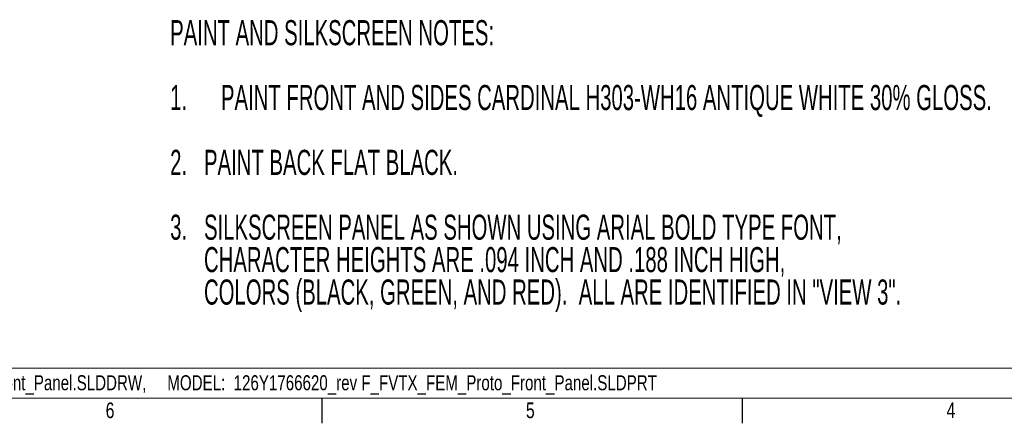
# Paper-space layout 'Sheet2' of a CAD drawing. Header units: inches. Extents: x 1 to 35, y 0.9 to 23.2.
# Tile 6 of 31: x 10.8 to 20.6, y 1 to 5. Entities that reach past the tile are written whole.
import ezdxf

# ---------------------------------------------------------------- set-up
doc = ezdxf.new("R2010")
doc.units = ezdxf.units.IN
doc.header["$MEASUREMENT"] = 0
doc.layers.add('FORMAT__AUTO_FILL_TEXT', color=7, linetype='Continuous')
doc.layers.add('FORMAT__ITEMS', color=7, linetype='Continuous')
doc.styles.add('SLDTEXTSTYLE0', font='TXT', dxfattribs={"width": 0.75})
doc.styles.add('SLDTEXTSTYLE1', font='TXT', dxfattribs={"width": 0.605})

# ---------------------------------------------------------------- blocks, each defined once
blk = doc.blocks.new('SW_NOTE_23')
at = {"color": 0, "linetype": 'Continuous', "lineweight": 0, "char_height": 0.25, "attachment_point": 1, "style": 'SLDTEXTSTYLE1'}
for s, insert in [('PAINT AND SILKSCREEN NOTES:', (0, 0.3223)), ('1.', (0, -0.3236)), ('  PAINT FRONT AND SIDES CARDINAL H303-WH16 ANTIQUE WHITE 30% GLOSS.', (0.3937, -0.3236)), ('2.   PAINT BACK FLAT BLACK.', (0, -0.9694)), ('3.   SILKSCREEN PANEL AS SHOWN USING ARIAL BOLD TYPE FONT,', (0, -1.6152)), ('      CHARACTER HEIGHTS ARE .094 INCH AND .188 INCH HIGH,', (0, -1.9381)), ('      COLORS (BLACK, GREEN, AND RED).  ALL ARE IDENTIFIED IN "VIEW 3".', (0, -2.2611))]:
    blk.add_mtext(s, dxfattribs=dict(at, insert=insert))
blk = doc.blocks.new('SW_NOTE_28')
at = {"layer": 'FORMAT__AUTO_FILL_TEXT', "color": 0, "insert": (6.4296, 0.1934), "char_height": 0.15, "attachment_point": 1, "style": 'SLDTEXTSTYLE0'}
blk.add_mtext('126Y1766620_rev F_FVTX_FEM_Proto_Front_Panel.SLDDRW,     MODEL:  126Y1766620_rev F_FVTX_FEM_Proto_Front_Panel.SLDPRT', dxfattribs=at)

psp = doc.layouts.new('Sheet2')

# ---------------------------------------------------------------- linework, layer by layer
at = {"layer": 'FORMAT__ITEMS', "color": 218, "lineweight": 0}
psp.add_line((1.25, 1.55), (27.1819, 1.55), dxfattribs=at)
at = {"layer": 'FORMAT__ITEMS', "lineweight": 15}
for p, q in [((13.8125, 1.25), (9.625, 1.25)), ((18, 1.25), (13.8125, 1.25)), ((22.1875, 1.25), (18, 1.25))]:
    psp.add_line(p, q, dxfattribs=at)
at = {"layer": 'FORMAT__ITEMS'}
for p, q in [((13.8125, 1.25), (13.8125, 1)), ((18, 1.25), (18, 1))]:
    psp.add_line(p, q, dxfattribs=at)

# ---------------------------------------------------------------- block references
at = {"color": 7, "linetype": 'Continuous', "lineweight": 0}
psp.add_blockref('SW_NOTE_23', (12.3025, 4.6937), dxfattribs=at)
at = {"layer": 'FORMAT__AUTO_FILL_TEXT'}
psp.add_blockref('SW_NOTE_28', (1.3212, 1.2856), dxfattribs=at)

# ---------------------------------------------------------------- texts
at = {"layer": 'FORMAT__ITEMS', "char_height": 0.1562, "attachment_point": 1, "style": 'SLDTEXTSTYLE0'}
for s, insert in [('6', (11.6604, 1.2075)), ('5', (15.8455, 1.2075)), ('4', (20.0344, 1.2093))]:
    psp.add_mtext(s, dxfattribs=dict(at, insert=insert))

doc.saveas('drawing.dxf')
